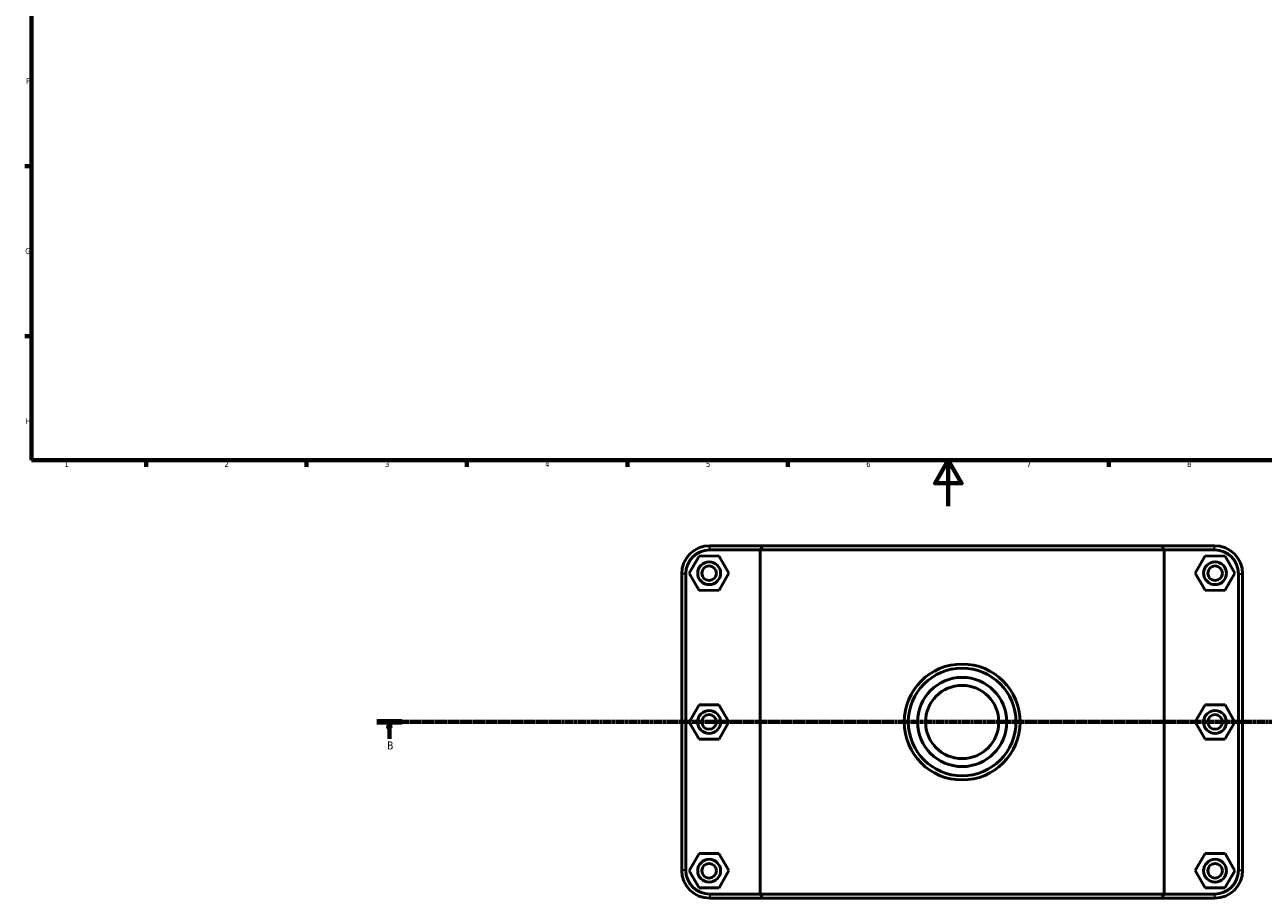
# Model space of a CAD drawing. Header units: millimetres. Extents: x 0 to 902, y -171 to 1187.
# Tile 1 of 6: x 17 to 558, y -171 to 210. Entities that reach past the tile are written whole.
import ezdxf

# ---------------------------------------------------------------- set-up
doc = ezdxf.new("R2010")
doc.units = ezdxf.units.MM
doc.linetypes.add('CHAIN', pattern=[0.7087, 0.4724, -0.0591, 0.1181, -0.0591])
for name, color, linetype, lineweight in [('Border (ISO)', 7, 'Continuous', 70), ('Section Line (ISO)', 7, 'CHAIN', 70), ('Visible (ISO)', 7, 'Continuous', 50), ('Visible Narrow (ISO)', 7, 'Continuous', 35)]:
    doc.layers.add(name, color=color, linetype=linetype, lineweight=lineweight)
doc.styles.add('Label Text (ISO)', font='tahoma.ttf')
doc.styles.add('Note Text (ISO)', font='tahoma.ttf')

# ---------------------------------------------------------------- blocks, each defined once
blk = doc.blocks.new('Borders Default Border')
at = {"layer": 'Border (ISO)'}
for p, q in [((20, 148.5), (17.1, 148.5)), ((20, 74.25), (17.1, 74.25)), ((70.08, 20), (70.08, 17.1)), ((140.17, 20), (140.17, 17.1)), ((210.25, 20), (210.25, 17.1)), ((280.33, 20), (280.33, 17.1)), ((350.42, 20), (350.42, 17.1)), ((490.58, 20), (490.58, 17.1))]:
    blk.add_line(p, q, dxfattribs=at)
at = {"layer": 'Border (ISO)', "flags": 128}
for points in [[(20, 20), (20, 574), (821, 574), (821, 20), (20, 20)], [(420.5, 0), (420.5, 20), (414.73, 10), (426.27, 10), (420.5, 20)]]:
    blk.add_lwpolyline(points, dxfattribs=at)
at = {"layer": 'Border (ISO)', "color": 232, "true_color": 0xca0064, "char_height": 2.5, "attachment_point": 7, "style": 'Note Text (ISO)'}
for s, insert in [('F', (17.7, 184.38)), ('G', (17.31, 110.08)), ('H', (17.44, 35.88)), ('1', (34.48, 17.1)), ('2', (104.37, 17.1)), ('3', (174.43, 17.05)), ('4', (244.42, 17.1)), ('5', (314.64, 17.05)), ('6', (384.66, 17.05)), ('7', (454.77, 17.1)), ('8', (524.81, 17.04))]:
    blk.add_mtext(s, dxfattribs=dict(at, insert=insert))
blk = doc.blocks.new('2dTransSection0')
at = {"layer": 'Section Line (ISO)', "linetype": 'CHAIN'}
blk.add_line((170.93, -94.34), (776.11, -94.34), dxfattribs=at)
at = {"layer": 'Section Line (ISO)', "linetype": 'Continuous', "lineweight": 140}
blk.add_line((170.93, -94.34), (181.84, -94.34), dxfattribs=at)
at = {"layer": 'Section Line (ISO)', "linetype": 'Continuous'}
for p, q in [((176.39, -94.34), (175.89, -96.84)), ((175.89, -96.84), (176.89, -96.84)), ((176.39, -96.84), (176.39, -94.34)), ((176.89, -96.84), (176.39, -94.34)), ((176.39, -101.74), (176.39, -96.84))]:
    blk.add_line(p, q, dxfattribs=at)
at = {"layer": 'Section Line (ISO)', "linetype": 'Continuous', "flags": 128}
blk.add_lwpolyline([(176.89, -96.84), (176.39, -94.34), (175.89, -96.84), (176.89, -96.84)], dxfattribs=at)
at = {"layer": 'Section Line (ISO)'}
blk.add_solid([(176.89, -96.84), (176.39, -94.34), (175.89, -96.84), (176.89, -96.84)], dxfattribs=at)
at = {"layer": 'Section Line (ISO)', "insert": (175.32, -106.34), "char_height": 3.5, "attachment_point": 7, "style": 'Label Text (ISO)'}
blk.add_mtext('B', dxfattribs=at)

msp = doc.modelspace()

# ---------------------------------------------------------------- linework, layer by layer
at = {"layer": 'Visible (ISO)'}
for p, q in [((339.459, -17.34), (316.281, -17.34)), ((316.281, -19.14), (338.35, -19.14)), ((514.713, -19.14), (338.35, -19.14)), ((338.35, -19.14), (338.35, -169.54)), ((339.459, -17.34), (513.604, -17.34)), ((536.781, -17.34), (513.604, -17.34)), ((514.713, -19.14), (536.781, -19.14)), ((514.713, -169.54), (514.713, -19.14)), ((311.661, -21.864), (307.371, -29.387)), ((320.321, -21.817), (311.661, -21.864)), ((324.691, -29.294), (320.321, -21.817)), ((528.371, -29.294), (532.741, -21.817)), ((532.741, -21.817), (541.401, -21.864)), ((541.401, -21.864), (545.691, -29.387)), ((304.031, -29.59), (304.031, -159.09)), ((305.831, -159.09), (305.831, -29.59)), ((307.371, -29.387), (311.741, -36.864)), ((320.401, -36.817), (324.691, -29.294)), ((532.661, -36.817), (528.371, -29.294)), ((545.691, -29.387), (541.321, -36.864)), ((547.231, -29.59), (547.231, -159.09)), ((549.031, -159.09), (549.031, -29.59)), ((311.741, -36.864), (320.401, -36.817)), ((541.321, -36.864), (532.661, -36.817)), ((311.661, -86.864), (307.371, -94.387)), ((320.321, -86.817), (311.661, -86.864)), ((324.691, -94.294), (320.321, -86.817)), ((528.371, -94.294), (532.741, -86.817)), ((532.741, -86.817), (541.401, -86.864)), ((541.401, -86.864), (545.691, -94.387)), ((307.371, -94.387), (311.741, -101.864)), ((320.401, -101.817), (324.691, -94.294)), ((532.661, -101.817), (528.371, -94.294)), ((545.691, -94.387), (541.321, -101.864)), ((311.741, -101.864), (320.401, -101.817)), ((541.321, -101.864), (532.661, -101.817)), ((311.661, -151.864), (307.371, -159.387)), ((320.321, -151.817), (311.661, -151.864)), ((324.691, -159.294), (320.321, -151.817)), ((528.371, -159.294), (532.741, -151.817)), ((532.741, -151.817), (541.401, -151.864)), ((541.401, -151.864), (545.691, -159.387)), ((307.371, -159.387), (311.741, -166.864)), ((320.401, -166.817), (324.691, -159.294)), ((532.661, -166.817), (528.371, -159.294)), ((545.691, -159.387), (541.321, -166.864)), ((311.741, -166.864), (320.401, -166.817)), ((541.321, -166.864), (532.661, -166.817)), ((338.35, -169.54), (316.281, -169.54)), ((316.281, -171.34), (339.459, -171.34)), ((338.35, -169.54), (514.713, -169.54)), ((513.604, -171.34), (339.459, -171.34)), ((513.604, -171.34), (536.781, -171.34)), ((536.781, -169.54), (514.713, -169.54))]:
    msp.add_line(p, q, dxfattribs=at)
for centre, radius in [((316.031, -29.34), 5), ((316.031, -29.34), 3.2), ((537.031, -29.34), 5), ((537.031, -29.34), 3.2), ((426.531, -94.34), 25.319), ((426.531, -94.34), 23.519), ((426.531, -94.34), 19.476), ((426.531, -94.34), 16), ((316.031, -94.34), 5), ((316.031, -94.34), 3.2), ((537.031, -94.34), 5), ((537.031, -94.34), 3.2), ((316.031, -159.34), 5), ((316.031, -159.34), 3.2), ((537.031, -159.34), 5), ((537.031, -159.34), 3.2)]:
    msp.add_circle(centre, radius, dxfattribs=at)
for centre, radius, start, end in [((316.281, -29.59), 12.25, 90, 180), ((316.281, -29.59), 10.45, 90, 180), ((536.781, -29.59), 12.25, 0, 90), ((536.781, -29.59), 10.45, 0, 90), ((316.281, -159.09), 12.25, 180, 270), ((316.281, -159.09), 10.45, 180, 270), ((536.781, -159.09), 12.25, 270, 0), ((536.781, -159.09), 10.45, 270, 0)]:
    msp.add_arc(centre, radius, start, end, dxfattribs=at)
for points in [[(339.459, -17.34), (339.087, -17.94), (338.717, -18.54), (338.35, -19.14)], [(513.604, -17.34), (513.975, -17.94), (514.345, -18.54), (514.713, -19.14)], [(339.459, -171.34), (339.087, -170.741), (338.717, -170.141), (338.35, -169.54)], [(513.604, -171.34), (513.975, -170.741), (514.345, -170.141), (514.713, -169.54)]]:
    msp.add_open_spline(points, degree=3, dxfattribs=at)
at = {"layer": 'Visible Narrow (ISO)'}
for p, q in [((316.281, -19.05), (316.281, -17.43)), ((536.781, -19.05), (536.781, -17.43)), ((305.741, -29.59), (304.121, -29.59)), ((547.321, -29.59), (548.941, -29.59)), ((305.741, -159.09), (304.121, -159.09)), ((547.321, -159.09), (548.941, -159.09)), ((316.281, -169.63), (316.281, -171.25)), ((536.781, -169.63), (536.781, -171.25))]:
    msp.add_line(p, q, dxfattribs=at)

# ---------------------------------------------------------------- block references
msp.add_blockref('Borders Default Border', (0, 0))
at = {"layer": 'Section Line (ISO)'}
msp.add_blockref('2dTransSection0', (0, 0), dxfattribs=at)

doc.saveas('drawing.dxf')
